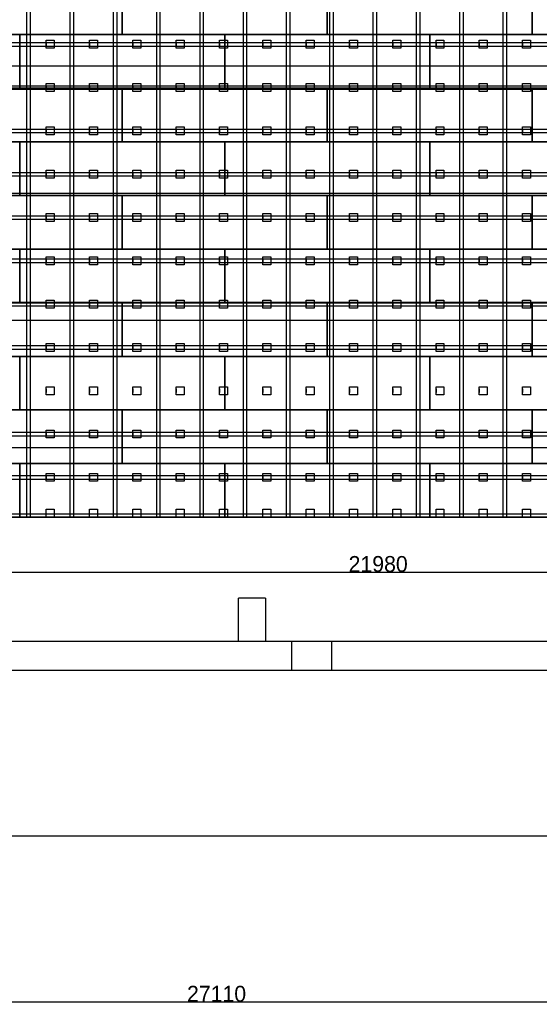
# Model space of a CAD drawing. Header units: millimetres. Extents: x -209 to 59634, y -2437 to 28971.
# Tile 7 of 14: x 25570 to 32110, y -2437 to 9953. Entities that reach past the tile are written whole.
import ezdxf

# ---------------------------------------------------------------- set-up
doc = ezdxf.new("R2010")
doc.units = ezdxf.units.MM
doc.linetypes.add('AUSGEZOGEN', pattern=[0])
for name, color, linetype in [('Bemassung', 90, 'Continuous'), ('Grundriss TFC', 7, 'AUSGEZOGEN'), ('Schwingboden', 1, 'Continuous'), ('Tanzteppich', 3, 'Continuous'), ('Unterkonstrucktion', 6, 'Continuous'), ('Unterlegblättchen', 7, 'Continuous')]:
    doc.layers.add(name, color=color, linetype=linetype)
doc.dimstyles.new('ISO-25', dxfattribs={"dimtxt": 200, "dimasz": 2.5, "dimexe": 1.25, "dimexo": 0.625, "dimtad": 1, "dimtoh": 1, "dimdec": 0, "dimrnd": 10, "dimtxsty": 'Standard', "dimcen": 2.5, "dimadec": 0, "dimazin": 0, "dimtfac": 1, "dimtdec": 0, "dimtmove": 0, "dimatfit": 3, "dimfxl": 1, "dimarcsym": 0})

# ---------------------------------------------------------------- blocks, each defined once
blk = doc.blocks.new('*D5')
at = {"layer": 'Bemassung', "color": 0, "lineweight": -2}
for p, q in [((14493, 1766), (14493, -2408)), ((41603, 1766), (41603, -2408)), ((14496, -2407), (41601, -2407))]:
    blk.add_line(p, q, dxfattribs=at)
at = {"layer": 'Bemassung', "color": 0}
for points in [[(14496, -2406), (14496, -2407), (14493, -2407)], [(41601, -2406), (41601, -2407), (41603, -2407)]]:
    blk.add_solid(points, dxfattribs=at)
at = {"layer": 'Bemassung', "color": 0, "insert": (28048, -2306), "char_height": 200, "attachment_point": 5}
blk.add_mtext('27110', dxfattribs=at)
blk = doc.blocks.new('*D49')
at = {"layer": 'Bemassung', "color": 0, "lineweight": -2}
for p, q in [((19094, 3691), (19094, 3000)), ((41070, 3691), (41070, 3000)), ((19097, 3001), (41068, 3001))]:
    blk.add_line(p, q, dxfattribs=at)
at = {"layer": 'Bemassung', "color": 0}
for points in [[(19097, 3001), (19097, 3001), (19094, 3001)], [(41068, 3001), (41068, 3001), (41070, 3001)]]:
    blk.add_solid(points, dxfattribs=at)
at = {"layer": 'Bemassung', "color": 0, "insert": (30082, 3102), "char_height": 200, "attachment_point": 5}
blk.add_mtext('21980', dxfattribs=at)

msp = doc.modelspace()

# ---------------------------------------------------------------- linework, layer by layer
at = {"layer": 'Grundriss TFC'}
for p, q in [((28323.1, 2131.4), (28323.1, 2671.4)), ((28663.1, 2671.4), (28323.1, 2671.4)), ((28663.1, 2671.4), (28663.1, 2131.4)), ((15518.1, 2131.4), (39493.1, 2131.4)), ((28993.1, 2131.4), (28993.1, 1766.4)), ((29493.1, 2131.4), (29493.1, 1766.4)), ((15518.1, 1766.4), (39493.1, 1766.4)), ((42628.6, -321.1), (821.3, -321.1))]:
    msp.add_line(p, q, dxfattribs=at)
at = {"layer": 'Schwingboden'}
for p, q in [((26860.1, 10441.4), (26860.1, 9766.4)), ((26860.1, 9766.4), (26860.1, 10441.4)), ((29440.1, 10441.4), (29440.1, 9766.4)), ((29440.1, 9766.4), (29440.1, 10441.4)), ((32020.1, 10441.4), (32020.1, 9766.4)), ((32020.1, 9766.4), (32020.1, 10441.4)), ((22990.1, 9766.4), (25570.1, 9766.4)), ((26860.1, 9766.4), (24280.1, 9766.4)), ((25570.1, 9766.4), (25570.1, 9091.4)), ((25570.1, 9766.4), (28150.1, 9766.4)), ((25570.1, 9091.4), (25570.1, 9766.4)), ((29440.1, 9766.4), (26860.1, 9766.4)), ((28150.1, 9766.4), (28150.1, 9091.4)), ((28150.1, 9766.4), (30730.1, 9766.4)), ((28150.1, 9091.4), (28150.1, 9766.4)), ((32020.1, 9766.4), (29440.1, 9766.4)), ((30730.1, 9766.4), (30730.1, 9091.4)), ((30730.1, 9766.4), (33310.1, 9766.4)), ((30730.1, 9091.4), (30730.1, 9766.4)), ((34600.1, 9766.4), (32020.1, 9766.4)), ((25570.1, 9091.4), (22990.1, 9091.4)), ((24280.1, 9091.4), (26860.1, 9091.4)), ((28150.1, 9091.4), (25570.1, 9091.4)), ((26860.1, 9091.4), (26860.1, 8416.4)), ((26860.1, 9091.4), (29440.1, 9091.4)), ((26860.1, 8416.4), (26860.1, 9091.4)), ((30730.1, 9091.4), (28150.1, 9091.4)), ((29440.1, 9091.4), (29440.1, 8416.4)), ((29440.1, 9091.4), (32020.1, 9091.4)), ((29440.1, 8416.4), (29440.1, 9091.4)), ((33310.1, 9091.4), (30730.1, 9091.4)), ((32020.1, 9091.4), (32020.1, 8416.4)), ((32020.1, 9091.4), (34600.1, 9091.4)), ((32020.1, 8416.4), (32020.1, 9091.4)), ((22990.1, 8416.4), (25570.1, 8416.4)), ((26860.1, 8416.4), (24280.1, 8416.4)), ((25570.1, 8416.4), (25570.1, 7741.4)), ((25570.1, 8416.4), (28150.1, 8416.4)), ((25570.1, 7741.4), (25570.1, 8416.4)), ((29440.1, 8416.4), (26860.1, 8416.4)), ((28150.1, 8416.4), (28150.1, 7741.4)), ((28150.1, 8416.4), (30730.1, 8416.4)), ((28150.1, 7741.4), (28150.1, 8416.4)), ((32020.1, 8416.4), (29440.1, 8416.4)), ((30730.1, 8416.4), (30730.1, 7741.4)), ((30730.1, 8416.4), (33310.1, 8416.4)), ((30730.1, 7741.4), (30730.1, 8416.4)), ((34600.1, 8416.4), (32020.1, 8416.4)), ((25570.1, 7741.4), (22990.1, 7741.4)), ((24280.1, 7741.4), (26860.1, 7741.4)), ((28150.1, 7741.4), (25570.1, 7741.4)), ((26860.1, 7741.4), (26860.1, 7066.4)), ((26860.1, 7741.4), (29440.1, 7741.4)), ((26860.1, 7066.4), (26860.1, 7741.4)), ((30730.1, 7741.4), (28150.1, 7741.4)), ((29440.1, 7741.4), (29440.1, 7066.4)), ((29440.1, 7741.4), (32020.1, 7741.4)), ((29440.1, 7066.4), (29440.1, 7741.4)), ((33310.1, 7741.4), (30730.1, 7741.4)), ((32020.1, 7741.4), (32020.1, 7066.4)), ((32020.1, 7741.4), (34600.1, 7741.4)), ((32020.1, 7066.4), (32020.1, 7741.4)), ((22990.1, 7066.4), (25570.1, 7066.4)), ((26860.1, 7066.4), (24280.1, 7066.4)), ((25570.1, 7066.4), (25570.1, 6391.4)), ((25570.1, 7066.4), (28150.1, 7066.4)), ((25570.1, 6391.4), (25570.1, 7066.4)), ((29440.1, 7066.4), (26860.1, 7066.4)), ((28150.1, 7066.4), (28150.1, 6391.4)), ((28150.1, 7066.4), (30730.1, 7066.4)), ((28150.1, 6391.4), (28150.1, 7066.4)), ((32020.1, 7066.4), (29440.1, 7066.4)), ((30730.1, 7066.4), (30730.1, 6391.4)), ((30730.1, 7066.4), (33310.1, 7066.4)), ((30730.1, 6391.4), (30730.1, 7066.4)), ((34600.1, 7066.4), (32020.1, 7066.4)), ((25570.1, 6391.4), (22990.1, 6391.4)), ((24280.1, 6391.4), (26860.1, 6391.4)), ((28150.1, 6391.4), (25570.1, 6391.4)), ((26860.1, 6391.4), (26860.1, 5716.4)), ((26860.1, 6391.4), (29440.1, 6391.4)), ((26860.1, 5716.4), (26860.1, 6391.4)), ((30730.1, 6391.4), (28150.1, 6391.4)), ((29440.1, 6391.4), (29440.1, 5716.4)), ((29440.1, 6391.4), (32020.1, 6391.4)), ((29440.1, 5716.4), (29440.1, 6391.4)), ((33310.1, 6391.4), (30730.1, 6391.4)), ((32020.1, 6391.4), (32020.1, 5716.4)), ((32020.1, 6391.4), (34600.1, 6391.4)), ((32020.1, 5716.4), (32020.1, 6391.4)), ((22990.1, 5716.4), (25570.1, 5716.4)), ((26860.1, 5716.4), (24280.1, 5716.4)), ((25570.1, 5716.4), (25570.1, 5041.4)), ((25570.1, 5716.4), (28150.1, 5716.4)), ((25570.1, 5041.4), (25570.1, 5716.4)), ((29440.1, 5716.4), (26860.1, 5716.4)), ((28150.1, 5716.4), (28150.1, 5041.4)), ((28150.1, 5716.4), (30730.1, 5716.4)), ((28150.1, 5041.4), (28150.1, 5716.4)), ((32020.1, 5716.4), (29440.1, 5716.4)), ((30730.1, 5716.4), (30730.1, 5041.4)), ((30730.1, 5716.4), (33310.1, 5716.4)), ((30730.1, 5041.4), (30730.1, 5716.4)), ((34600.1, 5716.4), (32020.1, 5716.4)), ((25570.1, 5041.4), (22990.1, 5041.4)), ((24280.1, 5041.4), (26860.1, 5041.4)), ((28150.1, 5041.4), (25570.1, 5041.4)), ((26860.1, 5041.4), (26860.1, 4366.4)), ((26860.1, 5041.4), (29440.1, 5041.4)), ((26860.1, 4366.4), (26860.1, 5041.4)), ((30730.1, 5041.4), (28150.1, 5041.4)), ((29440.1, 5041.4), (29440.1, 4366.4)), ((29440.1, 5041.4), (32020.1, 5041.4)), ((29440.1, 4366.4), (29440.1, 5041.4)), ((33310.1, 5041.4), (30730.1, 5041.4)), ((32020.1, 5041.4), (32020.1, 4366.4)), ((32020.1, 5041.4), (34600.1, 5041.4)), ((32020.1, 4366.4), (32020.1, 5041.4)), ((20410.1, 4366.4), (25570.1, 4366.4)), ((26860.1, 4366.4), (24280.1, 4366.4)), ((25570.1, 4366.4), (25570.1, 3691.4)), ((25570.1, 4366.4), (28150.1, 4366.4)), ((25570.1, 3691.4), (25570.1, 4366.4)), ((29440.1, 4366.4), (26860.1, 4366.4)), ((28150.1, 4366.4), (28150.1, 3691.4)), ((28150.1, 4366.4), (30730.1, 4366.4)), ((28150.1, 3691.4), (28150.1, 4366.4)), ((28150.1, 4366.4), (33310.1, 4366.4)), ((32020.1, 4366.4), (29440.1, 4366.4)), ((30730.1, 4366.4), (30730.1, 3691.4)), ((30730.1, 3691.4), (30730.1, 4366.4)), ((30730.1, 4366.4), (35890.1, 4366.4)), ((34600.1, 4366.4), (32020.1, 4366.4)), ((25570.1, 3691.4), (20410.1, 3691.4)), ((28150.1, 3691.4), (25570.1, 3691.4)), ((30730.1, 3691.4), (28150.1, 3691.4)), ((33310.1, 3691.4), (28150.1, 3691.4)), ((35890.1, 3691.4), (30730.1, 3691.4))]:
    msp.add_line(p, q, dxfattribs=at)
at = {"layer": 'Tanzteppich'}
for p, q in [((41050.1, 9366.4), (19120.1, 9366.4)), ((41046.5, 7766.4), (19120.1, 7766.4)), ((41046.6, 6166.4), (19120.1, 6166.4)), ((41046.8, 4566.4), (19120.1, 4566.4))]:
    msp.add_line(p, q, dxfattribs=at)
at = {"layer": 'Unterkonstrucktion'}
for p, q in [((25660.1, 3691.4), (25660.1, 19861.4)), ((25705.1, 3691.4), (25705.1, 19861.4)), ((26205.1, 3691.4), (26205.1, 19861.4)), ((26250.1, 3691.4), (26250.1, 19861.4)), ((26750.1, 3691.4), (26750.1, 19861.4)), ((26795.1, 3691.4), (26795.1, 19861.4)), ((27295.1, 3691.4), (27295.1, 19861.4)), ((27340.1, 3691.4), (27340.1, 19861.4)), ((27840.1, 3691.4), (27840.1, 19861.4)), ((27885.1, 3691.4), (27885.1, 19861.4)), ((28385.1, 3691.4), (28385.1, 19861.4)), ((28430.1, 3691.4), (28430.1, 19861.4)), ((28930.1, 3691.4), (28930.1, 19861.4)), ((28975.1, 3691.4), (28975.1, 19861.4)), ((29475.1, 3691.4), (29475.1, 19861.4)), ((29520.1, 3691.4), (29520.1, 19861.4)), ((30020.1, 3691.4), (30020.1, 19861.4)), ((30065.1, 3691.4), (30065.1, 19861.4)), ((30565.1, 3691.4), (30565.1, 19861.4)), ((30610.1, 3691.4), (30610.1, 19861.4)), ((31110.1, 3691.4), (31110.1, 19861.4)), ((31155.1, 3691.4), (31155.1, 19861.4)), ((31655.1, 3691.4), (31655.1, 19861.4)), ((31700.1, 3691.4), (31700.1, 19861.4)), ((19120.1, 9666.4), (41050.1, 9666.4)), ((19120.1, 9621.4), (41050.1, 9621.4)), ((19120.1, 9121.4), (41050.1, 9121.4)), ((19120.1, 9076.4), (41046.3, 9076.4)), ((19120.1, 8576.4), (41046.4, 8576.4)), ((19120.1, 8531.4), (41046.4, 8531.4)), ((19120.1, 8031.4), (41050.1, 8031.4)), ((19120.1, 7986.4), (41050.1, 7986.4)), ((19120.1, 7486.4), (41046.5, 7486.4)), ((19120.1, 7441.4), (41046.5, 7441.4)), ((19120.1, 6941.4), (41046.5, 6941.4)), ((19120.1, 6896.4), (41046.5, 6896.4)), ((19120.1, 6396.4), (41046.6, 6396.4)), ((19120.1, 6351.4), (41046.6, 6351.4)), ((19120.1, 5851.4), (41046.7, 5851.4)), ((19120.1, 5806.4), (41046.7, 5806.4)), ((19120.1, 4761.4), (41046.8, 4761.4)), ((19120.1, 4716.4), (41046.8, 4716.4)), ((19120.1, 4216.4), (41046.9, 4216.4)), ((19120.1, 4171.4), (41046.9, 4171.4)), ((19120.1, 3736.4), (41046.9, 3736.4)), ((19120.1, 3691.4), (41050.1, 3691.4)), ((19120.1, 3691.4), (41050.1, 3691.4))]:
    msp.add_line(p, q, dxfattribs=at)
at = {"layer": 'Unterlegblättchen'}
for p, q in [((25905.1, 9643.9), (25905.1, 9693.9)), ((25905.1, 9693.9), (26005.1, 9693.9)), ((25905.1, 9593.9), (25905.1, 9693.9)), ((25905.1, 9666.4), (25905.1, 9621.4)), ((26005.1, 9693.9), (26005.1, 9593.9)), ((26450.1, 9643.9), (26450.1, 9693.9)), ((26450.1, 9693.9), (26550.1, 9693.9)), ((26450.1, 9593.9), (26450.1, 9693.9)), ((26450.1, 9666.4), (26450.1, 9621.4)), ((26550.1, 9693.9), (26550.1, 9593.9)), ((26995.1, 9643.9), (26995.1, 9693.9)), ((26995.1, 9693.9), (27095.1, 9693.9)), ((26995.1, 9593.9), (26995.1, 9693.9)), ((26995.1, 9666.4), (26995.1, 9621.4)), ((27095.1, 9693.9), (27095.1, 9593.9)), ((27540.1, 9643.9), (27540.1, 9693.9)), ((27540.1, 9693.9), (27640.1, 9693.9)), ((27540.1, 9593.9), (27540.1, 9693.9)), ((27540.1, 9666.4), (27540.1, 9621.4)), ((27640.1, 9693.9), (27640.1, 9593.9)), ((28085.1, 9643.9), (28085.1, 9693.9)), ((28085.1, 9693.9), (28185.1, 9693.9)), ((28085.1, 9593.9), (28085.1, 9693.9)), ((28085.1, 9666.4), (28085.1, 9621.4)), ((28185.1, 9693.9), (28185.1, 9593.9)), ((28630.1, 9643.9), (28630.1, 9693.9)), ((28630.1, 9693.9), (28730.1, 9693.9)), ((28630.1, 9593.9), (28630.1, 9693.9)), ((28630.1, 9666.4), (28630.1, 9621.4)), ((28730.1, 9693.9), (28730.1, 9593.9)), ((29175.1, 9643.9), (29175.1, 9693.9)), ((29175.1, 9693.9), (29275.1, 9693.9)), ((29175.1, 9593.9), (29175.1, 9693.9)), ((29175.1, 9666.4), (29175.1, 9621.4)), ((29275.1, 9693.9), (29275.1, 9593.9)), ((29720.1, 9643.9), (29720.1, 9693.9)), ((29720.1, 9693.9), (29820.1, 9693.9)), ((29720.1, 9593.9), (29720.1, 9693.9)), ((29720.1, 9666.4), (29720.1, 9621.4)), ((29820.1, 9693.9), (29820.1, 9593.9)), ((30265.1, 9643.9), (30265.1, 9693.9)), ((30265.1, 9693.9), (30365.1, 9693.9)), ((30265.1, 9593.9), (30265.1, 9693.9)), ((30265.1, 9666.4), (30265.1, 9621.4)), ((30365.1, 9693.9), (30365.1, 9593.9)), ((30810.1, 9643.9), (30810.1, 9693.9)), ((30810.1, 9693.9), (30910.1, 9693.9)), ((30810.1, 9593.9), (30810.1, 9693.9)), ((30810.1, 9666.4), (30810.1, 9621.4)), ((30910.1, 9693.9), (30910.1, 9593.9)), ((31355.1, 9643.9), (31355.1, 9693.9)), ((31355.1, 9693.9), (31455.1, 9693.9)), ((31355.1, 9593.9), (31355.1, 9693.9)), ((31355.1, 9666.4), (31355.1, 9621.4)), ((31455.1, 9693.9), (31455.1, 9593.9)), ((31900.1, 9643.9), (31900.1, 9693.9)), ((31900.1, 9693.9), (32000.1, 9693.9)), ((31900.1, 9593.9), (31900.1, 9693.9)), ((31900.1, 9666.4), (31900.1, 9621.4)), ((32000.1, 9693.9), (32000.1, 9593.9)), ((26005.1, 9593.9), (25905.1, 9593.9)), ((26550.1, 9593.9), (26450.1, 9593.9)), ((27095.1, 9593.9), (26995.1, 9593.9)), ((27640.1, 9593.9), (27540.1, 9593.9)), ((28185.1, 9593.9), (28085.1, 9593.9)), ((28730.1, 9593.9), (28630.1, 9593.9)), ((29275.1, 9593.9), (29175.1, 9593.9)), ((29820.1, 9593.9), (29720.1, 9593.9)), ((30365.1, 9593.9), (30265.1, 9593.9)), ((30910.1, 9593.9), (30810.1, 9593.9)), ((31455.1, 9593.9), (31355.1, 9593.9)), ((32000.1, 9593.9), (31900.1, 9593.9)), ((25905.1, 9098.9), (25905.1, 9148.9)), ((25905.1, 9148.9), (26005.1, 9148.9)), ((25905.1, 9048.9), (25905.1, 9148.9)), ((25905.1, 9121.4), (25905.1, 9076.4)), ((26005.1, 9048.9), (25905.1, 9048.9)), ((26005.1, 9148.9), (26005.1, 9048.9)), ((26450.1, 9098.9), (26450.1, 9148.9)), ((26450.1, 9148.9), (26550.1, 9148.9)), ((26450.1, 9048.9), (26450.1, 9148.9)), ((26450.1, 9121.4), (26450.1, 9076.4)), ((26550.1, 9048.9), (26450.1, 9048.9)), ((26550.1, 9148.9), (26550.1, 9048.9)), ((26995.1, 9098.9), (26995.1, 9148.9)), ((26995.1, 9148.9), (27095.1, 9148.9)), ((26995.1, 9048.9), (26995.1, 9148.9)), ((26995.1, 9121.4), (26995.1, 9076.4)), ((27095.1, 9048.9), (26995.1, 9048.9)), ((27095.1, 9148.9), (27095.1, 9048.9)), ((27540.1, 9098.9), (27540.1, 9148.9)), ((27540.1, 9148.9), (27640.1, 9148.9)), ((27540.1, 9048.9), (27540.1, 9148.9)), ((27540.1, 9121.4), (27540.1, 9076.4)), ((27640.1, 9048.9), (27540.1, 9048.9)), ((27640.1, 9148.9), (27640.1, 9048.9)), ((28085.1, 9098.9), (28085.1, 9148.9)), ((28085.1, 9148.9), (28185.1, 9148.9)), ((28085.1, 9048.9), (28085.1, 9148.9)), ((28085.1, 9121.4), (28085.1, 9076.4)), ((28185.1, 9048.9), (28085.1, 9048.9)), ((28185.1, 9148.9), (28185.1, 9048.9)), ((28630.1, 9098.9), (28630.1, 9148.9)), ((28630.1, 9148.9), (28730.1, 9148.9)), ((28630.1, 9048.9), (28630.1, 9148.9)), ((28630.1, 9121.4), (28630.1, 9076.4)), ((28730.1, 9048.9), (28630.1, 9048.9)), ((28730.1, 9148.9), (28730.1, 9048.9)), ((29175.1, 9098.9), (29175.1, 9148.9)), ((29175.1, 9148.9), (29275.1, 9148.9)), ((29175.1, 9048.9), (29175.1, 9148.9)), ((29175.1, 9121.4), (29175.1, 9076.4)), ((29275.1, 9048.9), (29175.1, 9048.9)), ((29275.1, 9148.9), (29275.1, 9048.9)), ((29720.1, 9098.9), (29720.1, 9148.9)), ((29720.1, 9148.9), (29820.1, 9148.9)), ((29720.1, 9048.9), (29720.1, 9148.9)), ((29720.1, 9121.4), (29720.1, 9076.4)), ((29820.1, 9048.9), (29720.1, 9048.9)), ((29820.1, 9148.9), (29820.1, 9048.9)), ((30265.1, 9098.9), (30265.1, 9148.9)), ((30265.1, 9148.9), (30365.1, 9148.9)), ((30265.1, 9048.9), (30265.1, 9148.9)), ((30265.1, 9121.4), (30265.1, 9076.4)), ((30365.1, 9048.9), (30265.1, 9048.9)), ((30365.1, 9148.9), (30365.1, 9048.9)), ((30810.1, 9098.9), (30810.1, 9148.9)), ((30810.1, 9148.9), (30910.1, 9148.9)), ((30810.1, 9048.9), (30810.1, 9148.9)), ((30810.1, 9121.4), (30810.1, 9076.4)), ((30910.1, 9048.9), (30810.1, 9048.9)), ((30910.1, 9148.9), (30910.1, 9048.9)), ((31355.1, 9098.9), (31355.1, 9148.9)), ((31355.1, 9148.9), (31455.1, 9148.9)), ((31355.1, 9048.9), (31355.1, 9148.9)), ((31355.1, 9121.4), (31355.1, 9076.4)), ((31455.1, 9048.9), (31355.1, 9048.9)), ((31455.1, 9148.9), (31455.1, 9048.9)), ((31900.1, 9098.9), (31900.1, 9148.9)), ((31900.1, 9148.9), (32000.1, 9148.9)), ((31900.1, 9048.9), (31900.1, 9148.9)), ((31900.1, 9121.4), (31900.1, 9076.4)), ((32000.1, 9048.9), (31900.1, 9048.9)), ((32000.1, 9148.9), (32000.1, 9048.9)), ((25905.1, 8553.9), (25905.1, 8603.9)), ((25905.1, 8603.9), (26005.1, 8603.9)), ((25905.1, 8503.9), (25905.1, 8603.9)), ((25905.1, 8576.4), (25905.1, 8531.4)), ((26005.1, 8603.9), (26005.1, 8503.9)), ((26450.1, 8553.9), (26450.1, 8603.9)), ((26450.1, 8603.9), (26550.1, 8603.9)), ((26450.1, 8503.9), (26450.1, 8603.9)), ((26450.1, 8576.4), (26450.1, 8531.4)), ((26550.1, 8603.9), (26550.1, 8503.9)), ((26995.1, 8553.9), (26995.1, 8603.9)), ((26995.1, 8603.9), (27095.1, 8603.9)), ((26995.1, 8503.9), (26995.1, 8603.9)), ((26995.1, 8576.4), (26995.1, 8531.4)), ((27095.1, 8603.9), (27095.1, 8503.9)), ((27540.1, 8553.9), (27540.1, 8603.9)), ((27540.1, 8603.9), (27640.1, 8603.9)), ((27540.1, 8503.9), (27540.1, 8603.9)), ((27540.1, 8576.4), (27540.1, 8531.4)), ((27640.1, 8603.9), (27640.1, 8503.9)), ((28085.1, 8553.9), (28085.1, 8603.9)), ((28085.1, 8603.9), (28185.1, 8603.9)), ((28085.1, 8503.9), (28085.1, 8603.9)), ((28085.1, 8576.4), (28085.1, 8531.4)), ((28185.1, 8603.9), (28185.1, 8503.9)), ((28630.1, 8553.9), (28630.1, 8603.9)), ((28630.1, 8603.9), (28730.1, 8603.9)), ((28630.1, 8503.9), (28630.1, 8603.9)), ((28630.1, 8576.4), (28630.1, 8531.4)), ((28730.1, 8603.9), (28730.1, 8503.9)), ((29175.1, 8553.9), (29175.1, 8603.9)), ((29175.1, 8603.9), (29275.1, 8603.9)), ((29175.1, 8503.9), (29175.1, 8603.9)), ((29175.1, 8576.4), (29175.1, 8531.4)), ((29275.1, 8603.9), (29275.1, 8503.9)), ((29720.1, 8553.9), (29720.1, 8603.9)), ((29720.1, 8603.9), (29820.1, 8603.9)), ((29720.1, 8503.9), (29720.1, 8603.9)), ((29720.1, 8576.4), (29720.1, 8531.4)), ((29820.1, 8603.9), (29820.1, 8503.9)), ((30265.1, 8553.9), (30265.1, 8603.9)), ((30265.1, 8603.9), (30365.1, 8603.9)), ((30265.1, 8503.9), (30265.1, 8603.9)), ((30265.1, 8576.4), (30265.1, 8531.4)), ((30365.1, 8603.9), (30365.1, 8503.9)), ((30810.1, 8553.9), (30810.1, 8603.9)), ((30810.1, 8603.9), (30910.1, 8603.9)), ((30810.1, 8503.9), (30810.1, 8603.9)), ((30810.1, 8576.4), (30810.1, 8531.4)), ((30910.1, 8603.9), (30910.1, 8503.9)), ((31355.1, 8553.9), (31355.1, 8603.9)), ((31355.1, 8603.9), (31455.1, 8603.9)), ((31355.1, 8503.9), (31355.1, 8603.9)), ((31355.1, 8576.4), (31355.1, 8531.4)), ((31455.1, 8603.9), (31455.1, 8503.9)), ((31900.1, 8553.9), (31900.1, 8603.9)), ((31900.1, 8603.9), (32000.1, 8603.9)), ((31900.1, 8503.9), (31900.1, 8603.9)), ((31900.1, 8576.4), (31900.1, 8531.4)), ((32000.1, 8603.9), (32000.1, 8503.9)), ((26005.1, 8503.9), (25905.1, 8503.9)), ((26550.1, 8503.9), (26450.1, 8503.9)), ((27095.1, 8503.9), (26995.1, 8503.9)), ((27640.1, 8503.9), (27540.1, 8503.9)), ((28185.1, 8503.9), (28085.1, 8503.9)), ((28730.1, 8503.9), (28630.1, 8503.9)), ((29275.1, 8503.9), (29175.1, 8503.9)), ((29820.1, 8503.9), (29720.1, 8503.9)), ((30365.1, 8503.9), (30265.1, 8503.9)), ((30910.1, 8503.9), (30810.1, 8503.9)), ((31455.1, 8503.9), (31355.1, 8503.9)), ((32000.1, 8503.9), (31900.1, 8503.9)), ((25905.1, 8008.9), (25905.1, 8058.9)), ((25905.1, 8058.9), (26005.1, 8058.9)), ((25905.1, 7958.9), (25905.1, 8058.9)), ((26005.1, 8058.9), (26005.1, 7958.9)), ((26450.1, 8008.9), (26450.1, 8058.9)), ((26450.1, 8058.9), (26550.1, 8058.9)), ((26450.1, 7958.9), (26450.1, 8058.9)), ((26550.1, 8058.9), (26550.1, 7958.9)), ((26995.1, 8008.9), (26995.1, 8058.9)), ((26995.1, 8058.9), (27095.1, 8058.9)), ((26995.1, 7958.9), (26995.1, 8058.9)), ((27095.1, 8058.9), (27095.1, 7958.9)), ((27540.1, 8008.9), (27540.1, 8058.9)), ((27540.1, 8058.9), (27640.1, 8058.9)), ((27540.1, 7958.9), (27540.1, 8058.9)), ((27640.1, 8058.9), (27640.1, 7958.9)), ((28085.1, 8008.9), (28085.1, 8058.9)), ((28085.1, 8058.9), (28185.1, 8058.9)), ((28085.1, 7958.9), (28085.1, 8058.9)), ((28185.1, 8058.9), (28185.1, 7958.9)), ((28630.1, 8008.9), (28630.1, 8058.9)), ((28630.1, 8058.9), (28730.1, 8058.9)), ((28630.1, 7958.9), (28630.1, 8058.9)), ((28730.1, 8058.9), (28730.1, 7958.9)), ((29175.1, 8008.9), (29175.1, 8058.9)), ((29175.1, 8058.9), (29275.1, 8058.9)), ((29175.1, 7958.9), (29175.1, 8058.9)), ((29275.1, 8058.9), (29275.1, 7958.9)), ((29720.1, 8008.9), (29720.1, 8058.9)), ((29720.1, 8058.9), (29820.1, 8058.9)), ((29720.1, 7958.9), (29720.1, 8058.9)), ((29820.1, 8058.9), (29820.1, 7958.9)), ((30265.1, 8008.9), (30265.1, 8058.9)), ((30265.1, 8058.9), (30365.1, 8058.9)), ((30265.1, 7958.9), (30265.1, 8058.9)), ((30365.1, 8058.9), (30365.1, 7958.9)), ((30810.1, 8008.9), (30810.1, 8058.9)), ((30810.1, 8058.9), (30910.1, 8058.9)), ((30810.1, 7958.9), (30810.1, 8058.9)), ((30910.1, 8058.9), (30910.1, 7958.9)), ((31355.1, 8008.9), (31355.1, 8058.9)), ((31355.1, 8058.9), (31455.1, 8058.9)), ((31355.1, 7958.9), (31355.1, 8058.9)), ((31455.1, 8058.9), (31455.1, 7958.9)), ((31900.1, 8008.9), (31900.1, 8058.9)), ((31900.1, 8058.9), (32000.1, 8058.9)), ((31900.1, 7958.9), (31900.1, 8058.9)), ((32000.1, 8058.9), (32000.1, 7958.9)), ((25905.1, 8031.4), (25905.1, 7986.4)), ((26005.1, 7958.9), (25905.1, 7958.9)), ((26450.1, 8031.4), (26450.1, 7986.4)), ((26550.1, 7958.9), (26450.1, 7958.9)), ((26995.1, 8031.4), (26995.1, 7986.4)), ((27095.1, 7958.9), (26995.1, 7958.9)), ((27540.1, 8031.4), (27540.1, 7986.4)), ((27640.1, 7958.9), (27540.1, 7958.9)), ((28085.1, 8031.4), (28085.1, 7986.4)), ((28185.1, 7958.9), (28085.1, 7958.9)), ((28630.1, 8031.4), (28630.1, 7986.4)), ((28730.1, 7958.9), (28630.1, 7958.9)), ((29175.1, 8031.4), (29175.1, 7986.4)), ((29275.1, 7958.9), (29175.1, 7958.9)), ((29720.1, 8031.4), (29720.1, 7986.4)), ((29820.1, 7958.9), (29720.1, 7958.9)), ((30265.1, 8031.4), (30265.1, 7986.4)), ((30365.1, 7958.9), (30265.1, 7958.9)), ((30810.1, 8031.4), (30810.1, 7986.4)), ((30910.1, 7958.9), (30810.1, 7958.9)), ((31355.1, 8031.4), (31355.1, 7986.4)), ((31455.1, 7958.9), (31355.1, 7958.9)), ((31900.1, 8031.4), (31900.1, 7986.4)), ((32000.1, 7958.9), (31900.1, 7958.9)), ((25905.1, 7463.9), (25905.1, 7513.9)), ((25905.1, 7513.9), (26005.1, 7513.9)), ((25905.1, 7413.9), (25905.1, 7513.9)), ((25905.1, 7486.4), (25905.1, 7441.4)), ((26005.1, 7513.9), (26005.1, 7413.9)), ((26450.1, 7463.9), (26450.1, 7513.9)), ((26450.1, 7513.9), (26550.1, 7513.9)), ((26450.1, 7413.9), (26450.1, 7513.9)), ((26450.1, 7486.4), (26450.1, 7441.4)), ((26550.1, 7513.9), (26550.1, 7413.9)), ((26995.1, 7463.9), (26995.1, 7513.9)), ((26995.1, 7513.9), (27095.1, 7513.9)), ((26995.1, 7413.9), (26995.1, 7513.9)), ((26995.1, 7486.4), (26995.1, 7441.4)), ((27095.1, 7513.9), (27095.1, 7413.9)), ((27540.1, 7463.9), (27540.1, 7513.9)), ((27540.1, 7513.9), (27640.1, 7513.9)), ((27540.1, 7413.9), (27540.1, 7513.9)), ((27540.1, 7486.4), (27540.1, 7441.4)), ((27640.1, 7513.9), (27640.1, 7413.9)), ((28085.1, 7463.9), (28085.1, 7513.9)), ((28085.1, 7513.9), (28185.1, 7513.9)), ((28085.1, 7413.9), (28085.1, 7513.9)), ((28085.1, 7486.4), (28085.1, 7441.4)), ((28185.1, 7513.9), (28185.1, 7413.9)), ((28630.1, 7463.9), (28630.1, 7513.9)), ((28630.1, 7513.9), (28730.1, 7513.9)), ((28630.1, 7413.9), (28630.1, 7513.9)), ((28630.1, 7486.4), (28630.1, 7441.4)), ((28730.1, 7513.9), (28730.1, 7413.9)), ((29175.1, 7463.9), (29175.1, 7513.9)), ((29175.1, 7513.9), (29275.1, 7513.9)), ((29175.1, 7413.9), (29175.1, 7513.9)), ((29175.1, 7486.4), (29175.1, 7441.4)), ((29275.1, 7513.9), (29275.1, 7413.9)), ((29720.1, 7463.9), (29720.1, 7513.9)), ((29720.1, 7513.9), (29820.1, 7513.9)), ((29720.1, 7413.9), (29720.1, 7513.9)), ((29720.1, 7486.4), (29720.1, 7441.4)), ((29820.1, 7513.9), (29820.1, 7413.9)), ((30265.1, 7463.9), (30265.1, 7513.9)), ((30265.1, 7513.9), (30365.1, 7513.9)), ((30265.1, 7413.9), (30265.1, 7513.9)), ((30265.1, 7486.4), (30265.1, 7441.4)), ((30365.1, 7513.9), (30365.1, 7413.9)), ((30810.1, 7463.9), (30810.1, 7513.9)), ((30810.1, 7513.9), (30910.1, 7513.9)), ((30810.1, 7413.9), (30810.1, 7513.9)), ((30810.1, 7486.4), (30810.1, 7441.4)), ((30910.1, 7513.9), (30910.1, 7413.9)), ((31355.1, 7463.9), (31355.1, 7513.9)), ((31355.1, 7513.9), (31455.1, 7513.9)), ((31355.1, 7413.9), (31355.1, 7513.9)), ((31355.1, 7486.4), (31355.1, 7441.4)), ((31455.1, 7513.9), (31455.1, 7413.9)), ((31900.1, 7463.9), (31900.1, 7513.9)), ((31900.1, 7513.9), (32000.1, 7513.9)), ((31900.1, 7413.9), (31900.1, 7513.9)), ((31900.1, 7486.4), (31900.1, 7441.4)), ((32000.1, 7513.9), (32000.1, 7413.9)), ((26005.1, 7413.9), (25905.1, 7413.9)), ((26550.1, 7413.9), (26450.1, 7413.9)), ((27095.1, 7413.9), (26995.1, 7413.9)), ((27640.1, 7413.9), (27540.1, 7413.9)), ((28185.1, 7413.9), (28085.1, 7413.9)), ((28730.1, 7413.9), (28630.1, 7413.9)), ((29275.1, 7413.9), (29175.1, 7413.9)), ((29820.1, 7413.9), (29720.1, 7413.9)), ((30365.1, 7413.9), (30265.1, 7413.9)), ((30910.1, 7413.9), (30810.1, 7413.9)), ((31455.1, 7413.9), (31355.1, 7413.9)), ((32000.1, 7413.9), (31900.1, 7413.9)), ((25905.1, 6918.9), (25905.1, 6968.9)), ((25905.1, 6968.9), (26005.1, 6968.9)), ((25905.1, 6868.9), (25905.1, 6968.9)), ((25905.1, 6941.4), (25905.1, 6896.4)), ((26005.1, 6968.9), (26005.1, 6868.9)), ((26450.1, 6918.9), (26450.1, 6968.9)), ((26450.1, 6968.9), (26550.1, 6968.9)), ((26450.1, 6868.9), (26450.1, 6968.9)), ((26450.1, 6941.4), (26450.1, 6896.4)), ((26550.1, 6968.9), (26550.1, 6868.9)), ((26995.1, 6918.9), (26995.1, 6968.9)), ((26995.1, 6968.9), (27095.1, 6968.9)), ((26995.1, 6868.9), (26995.1, 6968.9)), ((26995.1, 6941.4), (26995.1, 6896.4)), ((27095.1, 6968.9), (27095.1, 6868.9)), ((27540.1, 6918.9), (27540.1, 6968.9)), ((27540.1, 6968.9), (27640.1, 6968.9)), ((27540.1, 6868.9), (27540.1, 6968.9)), ((27540.1, 6941.4), (27540.1, 6896.4)), ((27640.1, 6968.9), (27640.1, 6868.9)), ((28085.1, 6918.9), (28085.1, 6968.9)), ((28085.1, 6968.9), (28185.1, 6968.9)), ((28085.1, 6868.9), (28085.1, 6968.9)), ((28085.1, 6941.4), (28085.1, 6896.4)), ((28185.1, 6968.9), (28185.1, 6868.9)), ((28630.1, 6918.9), (28630.1, 6968.9)), ((28630.1, 6968.9), (28730.1, 6968.9)), ((28630.1, 6868.9), (28630.1, 6968.9)), ((28630.1, 6941.4), (28630.1, 6896.4)), ((28730.1, 6968.9), (28730.1, 6868.9)), ((29175.1, 6918.9), (29175.1, 6968.9)), ((29175.1, 6968.9), (29275.1, 6968.9)), ((29175.1, 6868.9), (29175.1, 6968.9)), ((29175.1, 6941.4), (29175.1, 6896.4)), ((29275.1, 6968.9), (29275.1, 6868.9)), ((29720.1, 6918.9), (29720.1, 6968.9)), ((29720.1, 6968.9), (29820.1, 6968.9)), ((29720.1, 6868.9), (29720.1, 6968.9)), ((29720.1, 6941.4), (29720.1, 6896.4)), ((29820.1, 6968.9), (29820.1, 6868.9)), ((30265.1, 6918.9), (30265.1, 6968.9)), ((30265.1, 6968.9), (30365.1, 6968.9)), ((30265.1, 6868.9), (30265.1, 6968.9)), ((30265.1, 6941.4), (30265.1, 6896.4)), ((30365.1, 6968.9), (30365.1, 6868.9)), ((30810.1, 6918.9), (30810.1, 6968.9)), ((30810.1, 6968.9), (30910.1, 6968.9)), ((30810.1, 6868.9), (30810.1, 6968.9)), ((30810.1, 6941.4), (30810.1, 6896.4)), ((30910.1, 6968.9), (30910.1, 6868.9)), ((31355.1, 6918.9), (31355.1, 6968.9)), ((31355.1, 6968.9), (31455.1, 6968.9)), ((31355.1, 6868.9), (31355.1, 6968.9)), ((31355.1, 6941.4), (31355.1, 6896.4)), ((31455.1, 6968.9), (31455.1, 6868.9)), ((31900.1, 6918.9), (31900.1, 6968.9)), ((31900.1, 6968.9), (32000.1, 6968.9)), ((31900.1, 6868.9), (31900.1, 6968.9)), ((31900.1, 6941.4), (31900.1, 6896.4)), ((32000.1, 6968.9), (32000.1, 6868.9)), ((26005.1, 6868.9), (25905.1, 6868.9)), ((26550.1, 6868.9), (26450.1, 6868.9)), ((27095.1, 6868.9), (26995.1, 6868.9)), ((27640.1, 6868.9), (27540.1, 6868.9)), ((28185.1, 6868.9), (28085.1, 6868.9)), ((28730.1, 6868.9), (28630.1, 6868.9)), ((29275.1, 6868.9), (29175.1, 6868.9)), ((29820.1, 6868.9), (29720.1, 6868.9)), ((30365.1, 6868.9), (30265.1, 6868.9)), ((30910.1, 6868.9), (30810.1, 6868.9)), ((31455.1, 6868.9), (31355.1, 6868.9)), ((32000.1, 6868.9), (31900.1, 6868.9)), ((25905.1, 6373.9), (25905.1, 6423.9)), ((25905.1, 6423.9), (26005.1, 6423.9)), ((25905.1, 6323.9), (25905.1, 6423.9)), ((25905.1, 6396.4), (25905.1, 6351.4)), ((26005.1, 6323.9), (25905.1, 6323.9)), ((26005.1, 6423.9), (26005.1, 6323.9)), ((26450.1, 6373.9), (26450.1, 6423.9)), ((26450.1, 6423.9), (26550.1, 6423.9)), ((26450.1, 6323.9), (26450.1, 6423.9)), ((26450.1, 6396.4), (26450.1, 6351.4)), ((26550.1, 6323.9), (26450.1, 6323.9)), ((26550.1, 6423.9), (26550.1, 6323.9)), ((26995.1, 6373.9), (26995.1, 6423.9)), ((26995.1, 6423.9), (27095.1, 6423.9)), ((26995.1, 6323.9), (26995.1, 6423.9)), ((26995.1, 6396.4), (26995.1, 6351.4)), ((27095.1, 6323.9), (26995.1, 6323.9)), ((27095.1, 6423.9), (27095.1, 6323.9)), ((27540.1, 6373.9), (27540.1, 6423.9)), ((27540.1, 6423.9), (27640.1, 6423.9)), ((27540.1, 6323.9), (27540.1, 6423.9)), ((27540.1, 6396.4), (27540.1, 6351.4)), ((27640.1, 6323.9), (27540.1, 6323.9)), ((27640.1, 6423.9), (27640.1, 6323.9)), ((28085.1, 6373.9), (28085.1, 6423.9)), ((28085.1, 6423.9), (28185.1, 6423.9)), ((28085.1, 6323.9), (28085.1, 6423.9)), ((28085.1, 6396.4), (28085.1, 6351.4)), ((28185.1, 6323.9), (28085.1, 6323.9)), ((28185.1, 6423.9), (28185.1, 6323.9)), ((28630.1, 6373.9), (28630.1, 6423.9)), ((28630.1, 6423.9), (28730.1, 6423.9)), ((28630.1, 6323.9), (28630.1, 6423.9)), ((28630.1, 6396.4), (28630.1, 6351.4)), ((28730.1, 6323.9), (28630.1, 6323.9)), ((28730.1, 6423.9), (28730.1, 6323.9)), ((29175.1, 6373.9), (29175.1, 6423.9)), ((29175.1, 6423.9), (29275.1, 6423.9)), ((29175.1, 6323.9), (29175.1, 6423.9)), ((29175.1, 6396.4), (29175.1, 6351.4)), ((29275.1, 6323.9), (29175.1, 6323.9)), ((29275.1, 6423.9), (29275.1, 6323.9)), ((29720.1, 6373.9), (29720.1, 6423.9)), ((29720.1, 6423.9), (29820.1, 6423.9)), ((29720.1, 6323.9), (29720.1, 6423.9)), ((29720.1, 6396.4), (29720.1, 6351.4)), ((29820.1, 6323.9), (29720.1, 6323.9)), ((29820.1, 6423.9), (29820.1, 6323.9)), ((30265.1, 6373.9), (30265.1, 6423.9)), ((30265.1, 6423.9), (30365.1, 6423.9)), ((30265.1, 6323.9), (30265.1, 6423.9)), ((30265.1, 6396.4), (30265.1, 6351.4)), ((30365.1, 6323.9), (30265.1, 6323.9)), ((30365.1, 6423.9), (30365.1, 6323.9)), ((30810.1, 6373.9), (30810.1, 6423.9)), ((30810.1, 6423.9), (30910.1, 6423.9)), ((30810.1, 6323.9), (30810.1, 6423.9)), ((30810.1, 6396.4), (30810.1, 6351.4)), ((30910.1, 6323.9), (30810.1, 6323.9)), ((30910.1, 6423.9), (30910.1, 6323.9)), ((31355.1, 6373.9), (31355.1, 6423.9)), ((31355.1, 6423.9), (31455.1, 6423.9)), ((31355.1, 6323.9), (31355.1, 6423.9)), ((31355.1, 6396.4), (31355.1, 6351.4)), ((31455.1, 6323.9), (31355.1, 6323.9)), ((31455.1, 6423.9), (31455.1, 6323.9)), ((31900.1, 6373.9), (31900.1, 6423.9)), ((31900.1, 6423.9), (32000.1, 6423.9)), ((31900.1, 6323.9), (31900.1, 6423.9)), ((31900.1, 6396.4), (31900.1, 6351.4)), ((32000.1, 6323.9), (31900.1, 6323.9)), ((32000.1, 6423.9), (32000.1, 6323.9)), ((25905.1, 5828.9), (25905.1, 5878.9)), ((25905.1, 5878.9), (26005.1, 5878.9)), ((25905.1, 5778.9), (25905.1, 5878.9)), ((25905.1, 5851.4), (25905.1, 5806.4)), ((26005.1, 5878.9), (26005.1, 5778.9)), ((26450.1, 5828.9), (26450.1, 5878.9)), ((26450.1, 5878.9), (26550.1, 5878.9)), ((26450.1, 5778.9), (26450.1, 5878.9)), ((26450.1, 5851.4), (26450.1, 5806.4)), ((26550.1, 5878.9), (26550.1, 5778.9)), ((26995.1, 5828.9), (26995.1, 5878.9)), ((26995.1, 5878.9), (27095.1, 5878.9)), ((26995.1, 5778.9), (26995.1, 5878.9)), ((26995.1, 5851.4), (26995.1, 5806.4)), ((27095.1, 5878.9), (27095.1, 5778.9)), ((27540.1, 5828.9), (27540.1, 5878.9)), ((27540.1, 5878.9), (27640.1, 5878.9)), ((27540.1, 5778.9), (27540.1, 5878.9)), ((27540.1, 5851.4), (27540.1, 5806.4)), ((27640.1, 5878.9), (27640.1, 5778.9)), ((28085.1, 5828.9), (28085.1, 5878.9)), ((28085.1, 5878.9), (28185.1, 5878.9)), ((28085.1, 5778.9), (28085.1, 5878.9)), ((28085.1, 5851.4), (28085.1, 5806.4)), ((28185.1, 5878.9), (28185.1, 5778.9)), ((28630.1, 5828.9), (28630.1, 5878.9)), ((28630.1, 5878.9), (28730.1, 5878.9)), ((28630.1, 5778.9), (28630.1, 5878.9)), ((28630.1, 5851.4), (28630.1, 5806.4)), ((28730.1, 5878.9), (28730.1, 5778.9)), ((29175.1, 5828.9), (29175.1, 5878.9)), ((29175.1, 5878.9), (29275.1, 5878.9)), ((29175.1, 5778.9), (29175.1, 5878.9)), ((29175.1, 5851.4), (29175.1, 5806.4)), ((29275.1, 5878.9), (29275.1, 5778.9)), ((29720.1, 5828.9), (29720.1, 5878.9)), ((29720.1, 5878.9), (29820.1, 5878.9)), ((29720.1, 5778.9), (29720.1, 5878.9)), ((29720.1, 5851.4), (29720.1, 5806.4)), ((29820.1, 5878.9), (29820.1, 5778.9)), ((30265.1, 5828.9), (30265.1, 5878.9)), ((30265.1, 5878.9), (30365.1, 5878.9)), ((30265.1, 5778.9), (30265.1, 5878.9)), ((30265.1, 5851.4), (30265.1, 5806.4)), ((30365.1, 5878.9), (30365.1, 5778.9)), ((30810.1, 5828.9), (30810.1, 5878.9)), ((30810.1, 5878.9), (30910.1, 5878.9)), ((30810.1, 5778.9), (30810.1, 5878.9)), ((30810.1, 5851.4), (30810.1, 5806.4)), ((30910.1, 5878.9), (30910.1, 5778.9)), ((31355.1, 5828.9), (31355.1, 5878.9)), ((31355.1, 5878.9), (31455.1, 5878.9)), ((31355.1, 5778.9), (31355.1, 5878.9)), ((31355.1, 5851.4), (31355.1, 5806.4)), ((31455.1, 5878.9), (31455.1, 5778.9)), ((31900.1, 5828.9), (31900.1, 5878.9)), ((31900.1, 5878.9), (32000.1, 5878.9)), ((31900.1, 5778.9), (31900.1, 5878.9)), ((31900.1, 5851.4), (31900.1, 5806.4)), ((32000.1, 5878.9), (32000.1, 5778.9)), ((26005.1, 5778.9), (25905.1, 5778.9)), ((26550.1, 5778.9), (26450.1, 5778.9)), ((27095.1, 5778.9), (26995.1, 5778.9)), ((27640.1, 5778.9), (27540.1, 5778.9)), ((28185.1, 5778.9), (28085.1, 5778.9)), ((28730.1, 5778.9), (28630.1, 5778.9)), ((29275.1, 5778.9), (29175.1, 5778.9)), ((29820.1, 5778.9), (29720.1, 5778.9)), ((30365.1, 5778.9), (30265.1, 5778.9)), ((30910.1, 5778.9), (30810.1, 5778.9)), ((31455.1, 5778.9), (31355.1, 5778.9)), ((32000.1, 5778.9), (31900.1, 5778.9)), ((25905.1, 5283.9), (25905.1, 5333.9)), ((25905.1, 5333.9), (26005.1, 5333.9)), ((25905.1, 5233.9), (25905.1, 5333.9)), ((26005.1, 5333.9), (26005.1, 5233.9)), ((26450.1, 5283.9), (26450.1, 5333.9)), ((26450.1, 5333.9), (26550.1, 5333.9)), ((26450.1, 5233.9), (26450.1, 5333.9)), ((26550.1, 5333.9), (26550.1, 5233.9)), ((26995.1, 5283.9), (26995.1, 5333.9)), ((26995.1, 5333.9), (27095.1, 5333.9)), ((26995.1, 5233.9), (26995.1, 5333.9)), ((27095.1, 5333.9), (27095.1, 5233.9)), ((27540.1, 5283.9), (27540.1, 5333.9)), ((27540.1, 5333.9), (27640.1, 5333.9)), ((27540.1, 5233.9), (27540.1, 5333.9)), ((27640.1, 5333.9), (27640.1, 5233.9)), ((28085.1, 5283.9), (28085.1, 5333.9)), ((28085.1, 5333.9), (28185.1, 5333.9)), ((28085.1, 5233.9), (28085.1, 5333.9)), ((28185.1, 5333.9), (28185.1, 5233.9)), ((28630.1, 5283.9), (28630.1, 5333.9)), ((28630.1, 5333.9), (28730.1, 5333.9)), ((28630.1, 5233.9), (28630.1, 5333.9)), ((28730.1, 5333.9), (28730.1, 5233.9)), ((29175.1, 5283.9), (29175.1, 5333.9)), ((29175.1, 5333.9), (29275.1, 5333.9)), ((29175.1, 5233.9), (29175.1, 5333.9)), ((29275.1, 5333.9), (29275.1, 5233.9)), ((29720.1, 5283.9), (29720.1, 5333.9)), ((29720.1, 5333.9), (29820.1, 5333.9)), ((29720.1, 5233.9), (29720.1, 5333.9)), ((29820.1, 5333.9), (29820.1, 5233.9)), ((30265.1, 5283.9), (30265.1, 5333.9)), ((30265.1, 5333.9), (30365.1, 5333.9)), ((30265.1, 5233.9), (30265.1, 5333.9)), ((30365.1, 5333.9), (30365.1, 5233.9)), ((30810.1, 5283.9), (30810.1, 5333.9)), ((30810.1, 5333.9), (30910.1, 5333.9)), ((30810.1, 5233.9), (30810.1, 5333.9)), ((30910.1, 5333.9), (30910.1, 5233.9)), ((31355.1, 5283.9), (31355.1, 5333.9)), ((31355.1, 5333.9), (31455.1, 5333.9)), ((31355.1, 5233.9), (31355.1, 5333.9)), ((31455.1, 5333.9), (31455.1, 5233.9)), ((31900.1, 5283.9), (31900.1, 5333.9)), ((31900.1, 5333.9), (32000.1, 5333.9)), ((31900.1, 5233.9), (31900.1, 5333.9)), ((32000.1, 5333.9), (32000.1, 5233.9)), ((25905.1, 5306.4), (25905.1, 5261.4)), ((26005.1, 5233.9), (25905.1, 5233.9)), ((26450.1, 5306.4), (26450.1, 5261.4)), ((26550.1, 5233.9), (26450.1, 5233.9)), ((26995.1, 5306.4), (26995.1, 5261.4)), ((27095.1, 5233.9), (26995.1, 5233.9)), ((27540.1, 5306.4), (27540.1, 5261.4)), ((27640.1, 5233.9), (27540.1, 5233.9)), ((28085.1, 5306.4), (28085.1, 5261.4)), ((28185.1, 5233.9), (28085.1, 5233.9)), ((28630.1, 5306.4), (28630.1, 5261.4)), ((28730.1, 5233.9), (28630.1, 5233.9)), ((29175.1, 5306.4), (29175.1, 5261.4)), ((29275.1, 5233.9), (29175.1, 5233.9)), ((29720.1, 5306.4), (29720.1, 5261.4)), ((29820.1, 5233.9), (29720.1, 5233.9)), ((30265.1, 5306.4), (30265.1, 5261.4)), ((30365.1, 5233.9), (30265.1, 5233.9)), ((30810.1, 5306.4), (30810.1, 5261.4)), ((30910.1, 5233.9), (30810.1, 5233.9)), ((31355.1, 5306.4), (31355.1, 5261.4)), ((31455.1, 5233.9), (31355.1, 5233.9)), ((31900.1, 5306.4), (31900.1, 5261.4)), ((32000.1, 5233.9), (31900.1, 5233.9)), ((25905.1, 4738.9), (25905.1, 4788.9)), ((25905.1, 4788.9), (26005.1, 4788.9)), ((25905.1, 4688.9), (25905.1, 4788.9)), ((25905.1, 4761.4), (25905.1, 4716.4)), ((26005.1, 4788.9), (26005.1, 4688.9)), ((26450.1, 4738.9), (26450.1, 4788.9)), ((26450.1, 4788.9), (26550.1, 4788.9)), ((26450.1, 4688.9), (26450.1, 4788.9)), ((26450.1, 4761.4), (26450.1, 4716.4)), ((26550.1, 4788.9), (26550.1, 4688.9)), ((26995.1, 4738.9), (26995.1, 4788.9)), ((26995.1, 4788.9), (27095.1, 4788.9)), ((26995.1, 4688.9), (26995.1, 4788.9)), ((26995.1, 4761.4), (26995.1, 4716.4)), ((27095.1, 4788.9), (27095.1, 4688.9)), ((27540.1, 4738.9), (27540.1, 4788.9)), ((27540.1, 4788.9), (27640.1, 4788.9)), ((27540.1, 4688.9), (27540.1, 4788.9)), ((27540.1, 4761.4), (27540.1, 4716.4)), ((27640.1, 4788.9), (27640.1, 4688.9)), ((28085.1, 4738.9), (28085.1, 4788.9)), ((28085.1, 4788.9), (28185.1, 4788.9)), ((28085.1, 4688.9), (28085.1, 4788.9)), ((28085.1, 4761.4), (28085.1, 4716.4)), ((28185.1, 4788.9), (28185.1, 4688.9)), ((28630.1, 4738.9), (28630.1, 4788.9)), ((28630.1, 4788.9), (28730.1, 4788.9)), ((28630.1, 4688.9), (28630.1, 4788.9)), ((28630.1, 4761.4), (28630.1, 4716.4)), ((28730.1, 4788.9), (28730.1, 4688.9)), ((29175.1, 4738.9), (29175.1, 4788.9)), ((29175.1, 4788.9), (29275.1, 4788.9)), ((29175.1, 4688.9), (29175.1, 4788.9)), ((29175.1, 4761.4), (29175.1, 4716.4)), ((29275.1, 4788.9), (29275.1, 4688.9)), ((29720.1, 4738.9), (29720.1, 4788.9)), ((29720.1, 4788.9), (29820.1, 4788.9)), ((29720.1, 4688.9), (29720.1, 4788.9)), ((29720.1, 4761.4), (29720.1, 4716.4)), ((29820.1, 4788.9), (29820.1, 4688.9)), ((30265.1, 4738.9), (30265.1, 4788.9)), ((30265.1, 4788.9), (30365.1, 4788.9)), ((30265.1, 4688.9), (30265.1, 4788.9)), ((30265.1, 4761.4), (30265.1, 4716.4)), ((30365.1, 4788.9), (30365.1, 4688.9)), ((30810.1, 4738.9), (30810.1, 4788.9)), ((30810.1, 4788.9), (30910.1, 4788.9)), ((30810.1, 4688.9), (30810.1, 4788.9)), ((30810.1, 4761.4), (30810.1, 4716.4)), ((30910.1, 4788.9), (30910.1, 4688.9)), ((31355.1, 4738.9), (31355.1, 4788.9)), ((31355.1, 4788.9), (31455.1, 4788.9)), ((31355.1, 4688.9), (31355.1, 4788.9)), ((31355.1, 4761.4), (31355.1, 4716.4)), ((31455.1, 4788.9), (31455.1, 4688.9)), ((31900.1, 4738.9), (31900.1, 4788.9)), ((31900.1, 4788.9), (32000.1, 4788.9)), ((31900.1, 4688.9), (31900.1, 4788.9)), ((31900.1, 4761.4), (31900.1, 4716.4)), ((32000.1, 4788.9), (32000.1, 4688.9)), ((26005.1, 4688.9), (25905.1, 4688.9)), ((26550.1, 4688.9), (26450.1, 4688.9)), ((27095.1, 4688.9), (26995.1, 4688.9)), ((27640.1, 4688.9), (27540.1, 4688.9)), ((28185.1, 4688.9), (28085.1, 4688.9)), ((28730.1, 4688.9), (28630.1, 4688.9)), ((29275.1, 4688.9), (29175.1, 4688.9)), ((29820.1, 4688.9), (29720.1, 4688.9)), ((30365.1, 4688.9), (30265.1, 4688.9)), ((30910.1, 4688.9), (30810.1, 4688.9)), ((31455.1, 4688.9), (31355.1, 4688.9)), ((32000.1, 4688.9), (31900.1, 4688.9)), ((25905.1, 4193.9), (25905.1, 4243.9)), ((25905.1, 4243.9), (26005.1, 4243.9)), ((25905.1, 4143.9), (25905.1, 4243.9)), ((25905.1, 4216.4), (25905.1, 4171.4)), ((26005.1, 4243.9), (26005.1, 4143.9)), ((26450.1, 4193.9), (26450.1, 4243.9)), ((26450.1, 4243.9), (26550.1, 4243.9)), ((26450.1, 4143.9), (26450.1, 4243.9)), ((26450.1, 4216.4), (26450.1, 4171.4)), ((26550.1, 4243.9), (26550.1, 4143.9)), ((26995.1, 4193.9), (26995.1, 4243.9)), ((26995.1, 4243.9), (27095.1, 4243.9)), ((26995.1, 4143.9), (26995.1, 4243.9)), ((26995.1, 4216.4), (26995.1, 4171.4)), ((27095.1, 4243.9), (27095.1, 4143.9)), ((27540.1, 4193.9), (27540.1, 4243.9)), ((27540.1, 4243.9), (27640.1, 4243.9)), ((27540.1, 4143.9), (27540.1, 4243.9)), ((27540.1, 4216.4), (27540.1, 4171.4)), ((27640.1, 4243.9), (27640.1, 4143.9)), ((28085.1, 4193.9), (28085.1, 4243.9)), ((28085.1, 4243.9), (28185.1, 4243.9)), ((28085.1, 4143.9), (28085.1, 4243.9)), ((28085.1, 4216.4), (28085.1, 4171.4)), ((28185.1, 4243.9), (28185.1, 4143.9)), ((28630.1, 4193.9), (28630.1, 4243.9)), ((28630.1, 4243.9), (28730.1, 4243.9)), ((28630.1, 4143.9), (28630.1, 4243.9)), ((28630.1, 4216.4), (28630.1, 4171.4)), ((28730.1, 4243.9), (28730.1, 4143.9)), ((29175.1, 4193.9), (29175.1, 4243.9)), ((29175.1, 4243.9), (29275.1, 4243.9)), ((29175.1, 4143.9), (29175.1, 4243.9)), ((29175.1, 4216.4), (29175.1, 4171.4)), ((29275.1, 4243.9), (29275.1, 4143.9)), ((29720.1, 4193.9), (29720.1, 4243.9)), ((29720.1, 4243.9), (29820.1, 4243.9)), ((29720.1, 4143.9), (29720.1, 4243.9)), ((29720.1, 4216.4), (29720.1, 4171.4)), ((29820.1, 4243.9), (29820.1, 4143.9)), ((30265.1, 4193.9), (30265.1, 4243.9)), ((30265.1, 4243.9), (30365.1, 4243.9)), ((30265.1, 4143.9), (30265.1, 4243.9)), ((30265.1, 4216.4), (30265.1, 4171.4)), ((30365.1, 4243.9), (30365.1, 4143.9)), ((30810.1, 4193.9), (30810.1, 4243.9)), ((30810.1, 4243.9), (30910.1, 4243.9)), ((30810.1, 4143.9), (30810.1, 4243.9)), ((30810.1, 4216.4), (30810.1, 4171.4)), ((30910.1, 4243.9), (30910.1, 4143.9)), ((31355.1, 4193.9), (31355.1, 4243.9)), ((31355.1, 4243.9), (31455.1, 4243.9)), ((31355.1, 4143.9), (31355.1, 4243.9)), ((31355.1, 4216.4), (31355.1, 4171.4)), ((31455.1, 4243.9), (31455.1, 4143.9)), ((31900.1, 4193.9), (31900.1, 4243.9)), ((31900.1, 4243.9), (32000.1, 4243.9)), ((31900.1, 4143.9), (31900.1, 4243.9)), ((31900.1, 4216.4), (31900.1, 4171.4)), ((32000.1, 4243.9), (32000.1, 4143.9)), ((26005.1, 4143.9), (25905.1, 4143.9)), ((26550.1, 4143.9), (26450.1, 4143.9)), ((27095.1, 4143.9), (26995.1, 4143.9)), ((27640.1, 4143.9), (27540.1, 4143.9)), ((28185.1, 4143.9), (28085.1, 4143.9)), ((28730.1, 4143.9), (28630.1, 4143.9)), ((29275.1, 4143.9), (29175.1, 4143.9)), ((29820.1, 4143.9), (29720.1, 4143.9)), ((30365.1, 4143.9), (30265.1, 4143.9)), ((30910.1, 4143.9), (30810.1, 4143.9)), ((31455.1, 4143.9), (31355.1, 4143.9)), ((32000.1, 4143.9), (31900.1, 4143.9)), ((25905.1, 3691.4), (25905.1, 3791.4)), ((25905.1, 3791.4), (26005.1, 3791.4)), ((26005.1, 3791.4), (26005.1, 3691.4)), ((26450.1, 3691.4), (26450.1, 3791.4)), ((26450.1, 3791.4), (26550.1, 3791.4)), ((26550.1, 3791.4), (26550.1, 3691.4)), ((26995.1, 3691.4), (26995.1, 3791.4)), ((26995.1, 3791.4), (27095.1, 3791.4)), ((27095.1, 3791.4), (27095.1, 3691.4)), ((27540.1, 3691.4), (27540.1, 3791.4)), ((27540.1, 3791.4), (27640.1, 3791.4)), ((27640.1, 3791.4), (27640.1, 3691.4)), ((28085.1, 3691.4), (28085.1, 3791.4)), ((28085.1, 3791.4), (28185.1, 3791.4)), ((28185.1, 3791.4), (28185.1, 3691.4)), ((28630.1, 3691.4), (28630.1, 3791.4)), ((28630.1, 3791.4), (28730.1, 3791.4)), ((28730.1, 3791.4), (28730.1, 3691.4)), ((29175.1, 3691.4), (29175.1, 3791.4)), ((29175.1, 3791.4), (29275.1, 3791.4)), ((29275.1, 3791.4), (29275.1, 3691.4)), ((29720.1, 3691.4), (29720.1, 3791.4)), ((29720.1, 3791.4), (29820.1, 3791.4)), ((29820.1, 3791.4), (29820.1, 3691.4)), ((30265.1, 3691.4), (30265.1, 3791.4)), ((30265.1, 3791.4), (30365.1, 3791.4)), ((30365.1, 3791.4), (30365.1, 3691.4)), ((30810.1, 3691.4), (30810.1, 3791.4)), ((30810.1, 3791.4), (30910.1, 3791.4)), ((30910.1, 3791.4), (30910.1, 3691.4)), ((31355.1, 3691.4), (31355.1, 3791.4)), ((31355.1, 3791.4), (31455.1, 3791.4)), ((31455.1, 3791.4), (31455.1, 3691.4)), ((31900.1, 3691.4), (31900.1, 3791.4)), ((31900.1, 3791.4), (32000.1, 3791.4)), ((32000.1, 3791.4), (32000.1, 3691.4)), ((26005.1, 3691.4), (25905.1, 3691.4)), ((26550.1, 3691.4), (26450.1, 3691.4)), ((27095.1, 3691.4), (26995.1, 3691.4)), ((27640.1, 3691.4), (27540.1, 3691.4)), ((28185.1, 3691.4), (28085.1, 3691.4)), ((28730.1, 3691.4), (28630.1, 3691.4)), ((29275.1, 3691.4), (29175.1, 3691.4)), ((29820.1, 3691.4), (29720.1, 3691.4)), ((30365.1, 3691.4), (30265.1, 3691.4)), ((30910.1, 3691.4), (30810.1, 3691.4)), ((31455.1, 3691.4), (31355.1, 3691.4)), ((32000.1, 3691.4), (31900.1, 3691.4))]:
    msp.add_line(p, q, dxfattribs=at)

# ---------------------------------------------------------------- dimensions: what is measured, and where the dimension line sits
at = {"layer": 'Bemassung'}
dim = msp.add_linear_dim(base=(41070.1, 3000.9), p1=(19094.5, 3691.4), p2=(41070.1, 3691.4), dimstyle='ISO-25', dxfattribs=at)
dim.commit()
dim.dimension.update_dxf_attribs({"geometry": '*D49', "text_midpoint": (30082.3, 3101.6)})
at = {"layer": 'Bemassung', "color": 3}
dim = msp.add_linear_dim(base=(41603.1, -2406.8), p1=(14493.1, 1766.4), p2=(41603.1, 1766.4), dimstyle='ISO-25', dxfattribs=at)
dim.commit()
dim.dimension.update_dxf_attribs({"geometry": '*D5', "text_midpoint": (28048.1, -2306.2)})

doc.saveas('drawing.dxf')
